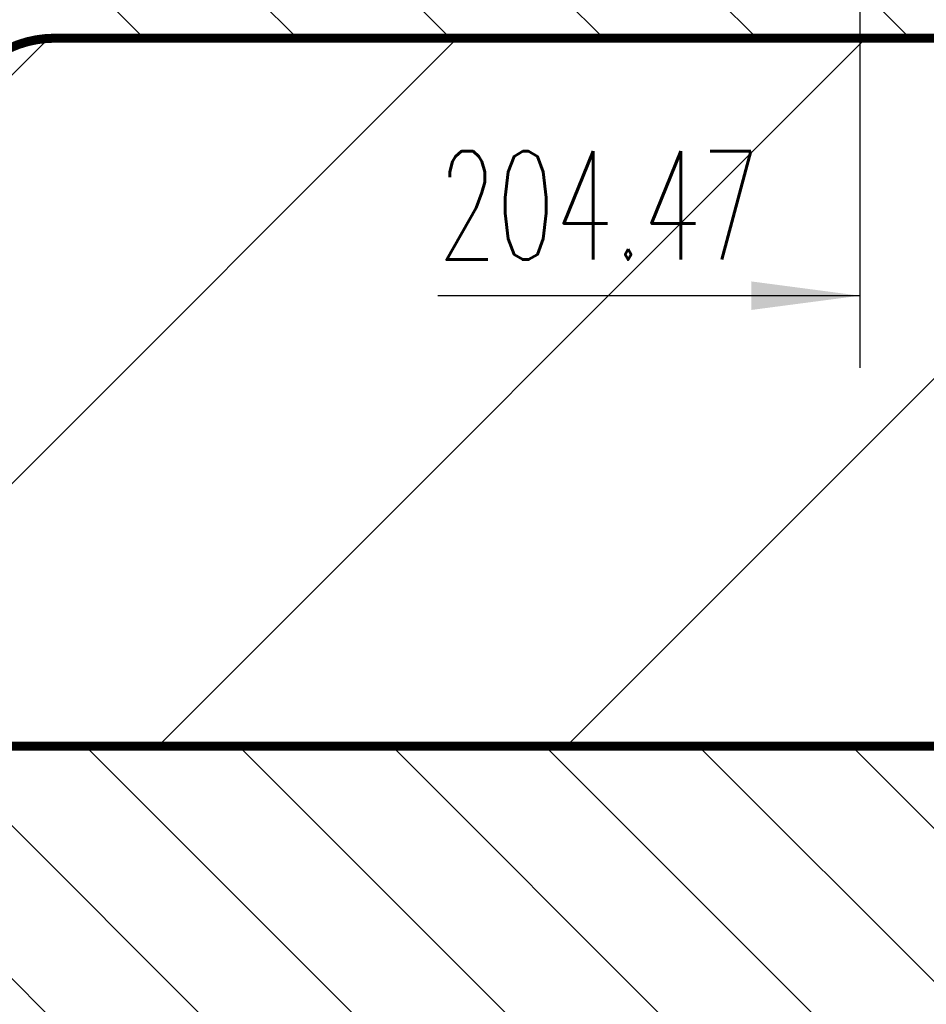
# Model space of a CAD drawing. Header units: inches. Extents: x 71 to 912, y 11 to 605.
# Tile 56 of 94: x 588 to 613, y 222 to 250. Entities that reach past the tile are written whole.
import ezdxf

# ---------------------------------------------------------------- set-up
doc = ezdxf.new("R2010")
doc.units = ezdxf.units.IN
doc.layers.add('1', color=7, linetype='Continuous')
doc.styles.add('CONVERTER_12', font='txt.shx', dxfattribs={"width": 0.63})

# ---------------------------------------------------------------- blocks, each defined once
blk = doc.blocks.new('E8021-96570_pcb__1', base_point=(115.5700000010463, 95.77000044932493))
at = {"layer": '1', "linetype": 'Continuous'}
h = blk.add_hatch(dxfattribs=at)
h.set_pattern_fill('_USER', color=1, angle=45, pattern_type=0)
h.set_pattern_definition([(45, (0, 0), (-0.7071067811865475, 0.7071067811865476), [])])
edge = h.paths.add_edge_path()
edge.add_line((697.2300000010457, 400.4000004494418), (673.2000000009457, 400.4000004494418))
edge.add_arc((673.2000000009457, 396.4000004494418), 4, 90, 180)
edge.add_line((669.2000000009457, 396.4000004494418), (669.2000000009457, 224.4000004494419))
edge.add_arc((673.2000000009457, 224.4000004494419), 4, 180, 270)
edge.add_line((673.2000000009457, 220.4000004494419), (697.2300000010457, 220.4000004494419))
edge.add_line((697.2300000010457, 220.4000004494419), (697.2300000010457, 95.77000044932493))
edge.add_line((697.2300000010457, 95.77000044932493), (413.9072226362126, 95.77000044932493))
edge.add_arc((406.4000000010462, 88.42891004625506), 10.5, 44.35896565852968, 135.6410343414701)
edge.add_line((398.8927773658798, 95.77000044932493), (316.7373705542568, 95.77000044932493))
edge.add_arc((308.3749708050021, 89.42017600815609), 10.50000000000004, 37.21050780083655, 142.7894921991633)
edge.add_line((300.0125710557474, 95.77000044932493), (115.5700000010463, 95.77000044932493))
edge.add_line((115.5700000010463, 95.77000044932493), (115.5700000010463, 220.4000004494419))
edge.add_line((115.5700000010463, 220.4000004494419), (139.6000000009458, 220.4000004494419))
edge.add_arc((139.6000000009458, 224.4000004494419), 4, 270, 360)
edge.add_line((143.6000000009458, 224.4000004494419), (143.6000000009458, 396.4000004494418))
edge.add_arc((139.6000000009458, 396.4000004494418), 4, 0, 90)
edge.add_line((139.6000000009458, 400.4000004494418), (115.5700000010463, 400.4000004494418))
edge.add_line((115.5700000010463, 400.4000004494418), (115.5700000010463, 525.0300004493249))
edge.add_line((115.5700000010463, 525.0300004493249), (300.0127332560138, 525.0300004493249))
edge.add_arc((308.3750000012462, 531.3800000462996), 10.49999999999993, 217.2117079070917, 322.7882920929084)
edge.add_line((316.7372667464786, 525.0300004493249), (325.2327773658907, 525.0300004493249))
edge.add_arc((332.7400000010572, 532.3710908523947), 10.49999999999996, 224.358965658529, 315.6410343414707)
edge.add_line((340.2472226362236, 525.0300004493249), (472.5527773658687, 525.0300004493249))
edge.add_arc((480.0600000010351, 532.3710908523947), 10.49999999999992, 224.3589656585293, 315.6410343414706)
edge.add_line((487.5672226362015, 525.0300004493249), (697.2300000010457, 525.0300004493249))
edge.add_line((697.2300000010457, 525.0300004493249), (697.2300000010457, 400.4000004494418))
edge = h.paths.add_edge_path(flags=16)
edge.add_arc((188.9200000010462, 477.2200004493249), 4, 270, 360)
edge.add_line((192.9200000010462, 477.2200004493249), (192.9200000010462, 514.2200004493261))
edge.add_arc((188.9200000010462, 514.2200004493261), 4, 0, 90)
edge.add_line((188.9200000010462, 518.2200004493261), (181.9200000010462, 518.2200004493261))
edge.add_arc((181.9200000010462, 514.2200004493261), 4, 90, 180)
edge.add_line((177.9200000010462, 514.2200004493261), (177.9200000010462, 477.2200004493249))
edge.add_arc((181.9200000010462, 477.2200004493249), 4, 180, 270)
edge.add_line((181.9200000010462, 473.2200004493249), (188.9200000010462, 473.2200004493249))
edge = h.paths.add_edge_path(flags=16)
edge.add_arc((336.2400000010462, 514.2200004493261), 4, 0, 90)
edge.add_line((336.2400000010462, 518.2200004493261), (329.2400000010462, 518.2200004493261))
edge.add_arc((329.2400000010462, 514.2200004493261), 4, 90, 180)
edge.add_line((325.2400000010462, 514.2200004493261), (325.2400000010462, 477.2200004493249))
edge.add_arc((329.2400000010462, 477.2200004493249), 4, 180, 270)
edge.add_line((329.2400000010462, 473.2200004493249), (336.2400000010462, 473.2200004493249))
edge.add_arc((336.2400000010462, 477.2200004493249), 4, 270, 360)
edge.add_line((340.2400000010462, 477.2200004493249), (340.2400000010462, 514.2200004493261))
edge = h.paths.add_edge_path(flags=16)
edge.add_arc((181.9200000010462, 143.5800004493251), 4, 90, 180)
edge.add_line((177.9200000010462, 143.5800004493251), (177.9200000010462, 106.5800004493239))
edge.add_arc((181.9200000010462, 106.5800004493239), 4, 180, 270)
edge.add_line((181.9200000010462, 102.5800004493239), (188.9200000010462, 102.5800004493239))
edge.add_arc((188.9200000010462, 106.5800004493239), 4, 270, 360)
edge.add_line((192.9200000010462, 106.5800004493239), (192.9200000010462, 143.5800004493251))
edge.add_arc((188.9200000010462, 143.5800004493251), 4, 0, 90)
edge.add_line((188.9200000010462, 147.5800004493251), (181.9200000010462, 147.5800004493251))
edge = h.paths.add_edge_path(flags=16)
edge.add_arc((336.2400000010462, 106.5800004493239), 4, 270, 360)
edge.add_line((340.2400000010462, 106.5800004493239), (340.2400000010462, 143.5800004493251))
edge.add_arc((336.2400000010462, 143.5800004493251), 4, 0, 90)
edge.add_line((336.2400000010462, 147.5800004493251), (329.2400000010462, 147.5800004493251))
edge.add_arc((329.2400000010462, 143.5800004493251), 4, 90, 180)
edge.add_line((325.2400000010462, 143.5800004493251), (325.2400000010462, 106.5800004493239))
edge.add_arc((329.2400000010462, 106.5800004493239), 4, 180, 270)
edge.add_line((329.2400000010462, 102.5800004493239), (336.2400000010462, 102.5800004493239))
edge = h.paths.add_edge_path(flags=16)
edge.add_arc((483.5600000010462, 514.2200004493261), 4, 0, 90)
edge.add_line((483.5600000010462, 518.2200004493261), (476.5600000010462, 518.2200004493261))
edge.add_arc((476.5600000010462, 514.2200004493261), 4, 90, 180)
edge.add_line((472.5600000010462, 514.2200004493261), (472.5600000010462, 477.2200004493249))
edge.add_arc((476.5600000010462, 477.2200004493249), 4, 180, 270)
edge.add_line((476.5600000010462, 473.2200004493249), (483.5600000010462, 473.2200004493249))
edge.add_arc((483.5600000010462, 477.2200004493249), 4, 270, 360)
edge.add_line((487.5600000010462, 477.2200004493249), (487.5600000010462, 514.2200004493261))
edge = h.paths.add_edge_path(flags=16)
edge.add_arc((630.8800000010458, 477.2200004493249), 4, 270, 360)
edge.add_line((634.8800000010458, 477.2200004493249), (634.8800000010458, 514.2200004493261))
edge.add_arc((630.8800000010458, 514.2200004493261), 4, 0, 90)
edge.add_line((630.8800000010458, 518.2200004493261), (623.8800000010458, 518.2200004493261))
edge.add_arc((623.8800000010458, 514.2200004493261), 4, 90, 180)
edge.add_line((619.8800000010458, 514.2200004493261), (619.8800000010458, 477.2200004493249))
edge.add_arc((623.8800000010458, 477.2200004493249), 4, 180, 270)
edge.add_line((623.8800000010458, 473.2200004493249), (630.8800000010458, 473.2200004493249))
edge = h.paths.add_edge_path(flags=16)
edge.add_arc((483.5600000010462, 143.5800004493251), 4, 0, 90)
edge.add_line((483.5600000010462, 147.5800004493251), (476.5600000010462, 147.5800004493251))
edge.add_arc((476.5600000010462, 143.5800004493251), 4, 90, 180)
edge.add_line((472.5600000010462, 143.5800004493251), (472.5600000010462, 106.5800004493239))
edge.add_arc((476.5600000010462, 106.5800004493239), 4, 180, 270)
edge.add_line((476.5600000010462, 102.5800004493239), (483.5600000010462, 102.5800004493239))
edge.add_arc((483.5600000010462, 106.5800004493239), 4, 270, 360)
edge.add_line((487.5600000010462, 106.5800004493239), (487.5600000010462, 143.5800004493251))
edge = h.paths.add_edge_path(flags=16)
edge.add_arc((630.8800000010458, 106.5800004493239), 4, 270, 360)
edge.add_line((634.8800000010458, 106.5800004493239), (634.8800000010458, 143.5800004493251))
edge.add_arc((630.8800000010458, 143.5800004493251), 4, 0, 90)
edge.add_line((630.8800000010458, 147.5800004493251), (623.8800000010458, 147.5800004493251))
edge.add_arc((623.8800000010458, 143.5800004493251), 4, 90, 180)
edge.add_line((619.8800000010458, 143.5800004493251), (619.8800000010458, 106.5800004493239))
edge.add_arc((623.8800000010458, 106.5800004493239), 4, 180, 270)
edge.add_line((623.8800000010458, 102.5800004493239), (630.8800000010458, 102.5800004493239))
edge = h.paths.add_edge_path(flags=16)
edge.add_line((416.7300000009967, 220.6000004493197), (396.0700000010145, 220.600000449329))
edge.add_line((396.0700000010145, 220.600000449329), (396.0700000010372, 199.260000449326))
edge.add_line((396.0700000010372, 199.260000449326), (396.0700000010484, 106.5800004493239))
edge.add_arc((392.0700000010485, 106.5800004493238), 3.999999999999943, -89.9999999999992, 7.958078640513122e-13, ccw=False)
edge.add_line((392.0700000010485, 102.5800004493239), (347.0700000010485, 102.5800004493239))
edge.add_arc((347.070000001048, 106.5800004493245), 4.000000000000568, 180.0000000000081, 270.00000000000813, ccw=False)
edge.add_line((343.0700000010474, 106.5800004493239), (343.0700000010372, 199.260000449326))
edge.add_line((343.0700000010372, 199.260000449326), (343.0700000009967, 220.6000004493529))
edge.add_line((343.0700000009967, 220.6000004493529), (322.4100000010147, 220.6000004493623))
edge.add_line((322.4100000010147, 220.6000004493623), (322.4100000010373, 199.260000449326))
edge.add_line((322.4100000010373, 199.260000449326), (322.4100000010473, 106.5800004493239))
edge.add_arc((318.4100000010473, 106.5800004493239), 4, 270, 360, ccw=False)
edge.add_line((318.4100000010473, 102.5800004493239), (273.4100000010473, 102.5800004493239))
edge.add_arc((273.4100000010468, 106.5800004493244), 4.000000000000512, 180.0000000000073, 270.00000000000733, ccw=False)
edge.add_line((269.4100000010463, 106.5800004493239), (269.4100000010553, 199.260000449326))
edge.add_line((269.4100000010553, 199.260000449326), (269.4100000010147, 220.6000004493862))
edge.add_line((269.4100000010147, 220.6000004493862), (248.7500000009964, 220.6000004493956))
edge.add_line((248.7500000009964, 220.6000004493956), (248.750000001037, 199.260000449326))
edge.add_line((248.750000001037, 199.260000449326), (248.7500000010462, 106.5800004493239))
edge.add_arc((244.7500000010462, 106.5800004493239), 4, 270, 360, ccw=False)
edge.add_line((244.7500000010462, 102.5800004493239), (199.7500000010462, 102.5800004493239))
edge.add_arc((199.7500000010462, 106.5800004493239), 4, 180, 270, ccw=False)
edge.add_line((195.7500000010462, 106.5800004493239), (195.750000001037, 199.260000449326))
edge.add_line((195.750000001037, 199.260000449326), (195.7500000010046, 220.6000004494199))
edge.add_line((195.7500000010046, 220.6000004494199), (175.0900000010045, 220.6000004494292))
edge.add_line((175.0900000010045, 220.6000004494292), (175.0900000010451, 199.260000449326))
edge.add_line((175.0900000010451, 199.260000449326), (175.0900000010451, 106.5800004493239))
edge.add_arc((171.0900000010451, 106.5800004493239), 4, 270, 360, ccw=False)
edge.add_line((171.0900000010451, 102.5800004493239), (126.0900000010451, 102.5800004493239))
edge.add_arc((126.0900000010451, 106.5800004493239), 4, 180, 270, ccw=False)
edge.add_line((122.0900000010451, 106.5800004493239), (122.0900000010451, 199.260000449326))
edge.add_arc((126.0900000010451, 199.260000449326), 4, 90, 180, ccw=False)
edge.add_line((126.0900000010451, 203.260000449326), (147.7900000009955, 203.260000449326))
edge.add_line((147.7900000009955, 203.260000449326), (147.7900000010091, 233.4000004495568))
edge.add_line((147.7900000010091, 233.4000004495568), (147.7900000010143, 245.0000004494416))
edge.add_line((147.7900000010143, 245.0000004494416), (147.7900000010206, 258.8000004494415))
edge.add_line((147.7900000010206, 258.8000004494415), (147.7900000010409, 304.0000004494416))
edge.add_line((147.7900000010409, 304.0000004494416), (147.7900000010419, 305.8318607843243))
edge.add_arc((150.7900000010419, 305.8318607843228), 2.999999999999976, 130.4160598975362, 179.9999999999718, ccw=False)
edge.add_arc((146.9000000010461, 310.4000004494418), 2.99999999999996, 49.583940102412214, 310.41605989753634, ccw=False)
edge.add_arc((150.7900000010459, 314.9681401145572), 2.999999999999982, 179.9999999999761, 229.5839401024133, ccw=False)
edge.add_line((147.7900000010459, 314.9681401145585), (147.7900000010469, 316.8000004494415))
edge.add_line((147.7900000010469, 316.8000004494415), (147.7900000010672, 362.0000004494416))
edge.add_line((147.7900000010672, 362.0000004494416), (147.7900000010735, 375.8000004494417))
edge.add_line((147.7900000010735, 375.8000004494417), (147.7900000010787, 387.4000004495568))
edge.add_line((147.7900000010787, 387.4000004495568), (147.7900000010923, 417.540000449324))
edge.add_line((147.7900000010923, 417.540000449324), (126.0900000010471, 417.540000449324))
edge.add_arc((126.0900000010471, 421.540000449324), 4, 180, 270, ccw=False)
edge.add_line((122.0900000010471, 421.540000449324), (122.0900000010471, 514.2200004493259))
edge.add_arc((126.0900000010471, 514.2200004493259), 4, 90, 180, ccw=False)
edge.add_line((126.0900000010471, 518.2200004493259), (171.0900000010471, 518.2200004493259))
edge.add_arc((171.0900000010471, 514.2200004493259), 4, 0, 90, ccw=False)
edge.add_line((175.0900000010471, 514.2200004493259), (175.0900000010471, 421.540000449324))
edge.add_line((175.0900000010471, 421.540000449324), (175.0900000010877, 400.2000004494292))
edge.add_line((175.0900000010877, 400.2000004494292), (195.7500000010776, 400.2000004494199))
edge.add_line((195.7500000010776, 400.2000004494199), (195.7500000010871, 421.540000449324))
edge.add_line((195.7500000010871, 421.540000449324), (195.7500000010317, 514.2200004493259))
edge.add_arc((199.7500000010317, 514.2200004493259), 4, 90, 180, ccw=False)
edge.add_line((199.7500000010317, 518.2200004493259), (244.7500000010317, 518.2200004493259))
edge.add_arc((244.7500000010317, 514.2200004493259), 4, 0, 90, ccw=False)
edge.add_line((248.7500000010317, 514.2200004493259), (248.750000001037, 421.540000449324))
edge.add_line((248.750000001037, 421.540000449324), (248.7500000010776, 400.2000004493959))
edge.add_line((248.7500000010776, 400.2000004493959), (269.4100000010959, 400.2000004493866))
edge.add_line((269.4100000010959, 400.2000004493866), (269.4100000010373, 421.540000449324))
edge.add_line((269.4100000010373, 421.540000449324), (269.4100000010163, 514.2200004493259))
edge.add_arc((273.4100000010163, 514.2200004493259), 4, 90, 180, ccw=False)
edge.add_line((273.4100000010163, 518.2200004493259), (318.4100000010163, 518.2200004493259))
edge.add_arc((318.4100000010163, 514.2200004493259), 4, 0, 90, ccw=False)
edge.add_line((322.4100000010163, 514.2200004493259), (322.4100000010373, 421.540000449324))
edge.add_line((322.4100000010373, 421.540000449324), (322.4100000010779, 400.2000004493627))
edge.add_line((322.4100000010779, 400.2000004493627), (343.0700000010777, 400.2000004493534))
edge.add_line((343.0700000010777, 400.2000004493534), (343.0700000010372, 421.540000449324))
edge.add_line((343.0700000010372, 421.540000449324), (343.0700000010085, 514.2200004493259))
edge.add_arc((347.0700000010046, 514.2200004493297), 3.999999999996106, 90.00000000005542, 180.0000000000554, ccw=False)
edge.add_line((347.0700000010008, 518.2200004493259), (392.0700000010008, 518.2200004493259))
edge.add_arc((392.0700000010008, 514.2200004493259), 4, 0, 90, ccw=False)
edge.add_line((396.0700000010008, 514.2200004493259), (396.0700000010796, 421.540000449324))
edge.add_line((396.0700000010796, 421.540000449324), (396.0700000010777, 400.2000004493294))
edge.add_line((396.0700000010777, 400.2000004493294), (416.7300000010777, 400.2000004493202))
edge.add_line((416.7300000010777, 400.2000004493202), (416.7300000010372, 421.540000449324))
edge.add_line((416.7300000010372, 421.540000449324), (416.7300000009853, 514.2200004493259))
edge.add_arc((420.7300000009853, 514.2200004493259), 4, 90, 180, ccw=False)
edge.add_line((420.7300000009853, 518.2200004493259), (465.7300000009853, 518.2200004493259))
edge.add_arc((465.7300000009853, 514.2200004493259), 4, 0, 90, ccw=False)
edge.add_line((469.7300000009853, 514.2200004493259), (469.7300000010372, 421.540000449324))
edge.add_line((469.7300000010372, 421.540000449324), (469.7300000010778, 400.2000004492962))
edge.add_line((469.7300000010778, 400.2000004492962), (490.3900000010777, 400.2000004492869))
edge.add_line((490.3900000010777, 400.2000004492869), (490.3900000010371, 421.540000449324))
edge.add_line((490.3900000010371, 421.540000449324), (490.3900000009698, 514.2200004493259))
edge.add_arc((494.3900000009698, 514.2200004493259), 4, 90, 180, ccw=False)
edge.add_line((494.3900000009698, 518.2200004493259), (539.3900000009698, 518.2200004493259))
edge.add_arc((539.3900000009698, 514.2200004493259), 4, 0, 90, ccw=False)
edge.add_line((543.3900000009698, 514.2200004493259), (543.3900000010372, 421.540000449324))
edge.add_line((543.3900000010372, 421.540000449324), (543.3900000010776, 400.2000004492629))
edge.add_line((543.3900000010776, 400.2000004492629), (564.0500000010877, 400.2000004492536))
edge.add_line((564.0500000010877, 400.2000004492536), (564.0500000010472, 421.540000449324))
edge.add_line((564.0500000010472, 421.540000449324), (564.0500000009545, 514.2200004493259))
edge.add_arc((568.0500000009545, 514.2200004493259), 4, 90, 180, ccw=False)
edge.add_line((568.0500000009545, 518.2200004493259), (613.0500000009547, 518.2200004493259))
edge.add_arc((613.0500000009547, 514.2200004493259), 4, 0, 90, ccw=False)
edge.add_line((617.0500000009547, 514.2200004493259), (617.0500000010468, 421.540000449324))
edge.add_line((617.0500000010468, 421.540000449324), (617.0500000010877, 400.200000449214))
edge.add_line((617.0500000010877, 400.200000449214), (637.7100000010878, 400.2000004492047))
edge.add_line((637.7100000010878, 400.2000004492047), (637.7100000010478, 421.540000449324))
edge.add_line((637.7100000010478, 421.540000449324), (637.7100000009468, 514.2200004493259))
edge.add_arc((641.7100000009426, 514.2200004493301), 3.999999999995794, 90.00000000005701, 180.0000000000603, ccw=False)
edge.add_line((641.7100000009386, 518.2200004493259), (686.7100000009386, 518.2200004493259))
edge.add_arc((686.7100000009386, 514.2200004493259), 4, 0, 90, ccw=False)
edge.add_line((690.7100000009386, 514.2200004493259), (690.7100000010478, 421.540000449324))
edge.add_arc((686.7100000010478, 421.540000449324), 4, 269.9999999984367, 360, ccw=False)
edge.add_line((686.7100000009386, 417.540000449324), (665.0100000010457, 417.540000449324))
edge.add_line((665.0100000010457, 417.540000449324), (665.0100000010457, 387.4000004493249))
edge.add_line((665.0100000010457, 387.4000004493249), (665.0100000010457, 375.8000004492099))
edge.add_line((665.0100000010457, 375.8000004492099), (665.0100000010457, 362.0000004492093))
edge.add_line((665.0100000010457, 362.0000004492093), (665.0100000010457, 317.8000004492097))
edge.add_line((665.0100000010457, 317.8000004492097), (665.0100000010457, 314.968140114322))
edge.add_arc((662.0100000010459, 314.9681401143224), 2.999999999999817, 310.4160598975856, 359.9999999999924, ccw=False)
edge.add_arc((665.9000000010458, 310.4000004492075), 2.999999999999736, -130.4160598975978, 130.4160598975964, ccw=False)
edge.add_arc((662.0100000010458, 305.8318607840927), 2.999999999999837, 6.480149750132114e-12, 49.583940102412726, ccw=False)
edge.add_line((665.0100000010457, 305.831860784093), (665.0100000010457, 303.0000004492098))
edge.add_line((665.0100000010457, 303.0000004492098), (665.0100000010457, 258.8000004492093))
edge.add_line((665.0100000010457, 258.8000004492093), (665.0100000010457, 245.0000004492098))
edge.add_line((665.0100000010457, 245.0000004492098), (665.0100000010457, 233.400000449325))
edge.add_line((665.0100000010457, 233.400000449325), (665.0100000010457, 203.260000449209))
edge.add_line((665.0100000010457, 203.260000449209), (686.7100000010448, 203.260000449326))
edge.add_arc((686.7100000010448, 199.260000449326), 4, 0, 90, ccw=False)
edge.add_line((690.7100000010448, 199.260000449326), (690.7100000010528, 106.5800004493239))
edge.add_arc((686.7100000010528, 106.5800004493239), 4, 270, 360, ccw=False)
edge.add_line((686.7100000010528, 102.5800004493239), (641.7100000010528, 102.5800004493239))
edge.add_arc((641.7100000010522, 106.5800004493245), 4.000000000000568, 180.0000000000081, 270.00000000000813, ccw=False)
edge.add_line((637.7100000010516, 106.5800004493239), (637.7100000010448, 199.260000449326))
edge.add_line((637.7100000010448, 199.260000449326), (637.7100000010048, 220.6000004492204))
edge.add_line((637.7100000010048, 220.6000004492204), (617.0500000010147, 220.6000004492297))
edge.add_line((617.0500000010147, 220.6000004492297), (617.0500000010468, 199.260000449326))
edge.add_line((617.0500000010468, 199.260000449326), (617.0500000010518, 106.5800004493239))
edge.add_arc((613.0500000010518, 106.5800004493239), 4, 270, 360, ccw=False)
edge.add_line((613.0500000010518, 102.5800004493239), (568.0500000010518, 102.5800004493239))
edge.add_arc((568.0500000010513, 106.5800004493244), 4.000000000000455, 180.0000000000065, 270.0000000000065, ccw=False)
edge.add_line((564.0500000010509, 106.5800004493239), (564.0500000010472, 199.260000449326))
edge.add_line((564.0500000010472, 199.260000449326), (564.0500000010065, 220.6000004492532))
edge.add_line((564.0500000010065, 220.6000004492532), (543.3900000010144, 220.6000004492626))
edge.add_line((543.3900000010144, 220.6000004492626), (543.3900000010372, 199.260000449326))
edge.add_line((543.3900000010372, 199.260000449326), (543.3900000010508, 106.5800004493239))
edge.add_arc((539.3900000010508, 106.5800004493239), 4, 270, 360, ccw=False)
edge.add_line((539.3900000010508, 102.5800004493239), (494.3900000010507, 102.5800004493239))
edge.add_arc((494.3900000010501, 106.5800004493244), 4.00000000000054, 180.0000000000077, 270.00000000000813, ccw=False)
edge.add_line((490.3900000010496, 106.5800004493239), (490.3900000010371, 199.260000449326))
edge.add_line((490.3900000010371, 199.260000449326), (490.3900000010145, 220.6000004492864))
edge.add_line((490.3900000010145, 220.6000004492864), (469.7300000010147, 220.6000004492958))
edge.add_line((469.7300000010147, 220.6000004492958), (469.7300000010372, 199.260000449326))
edge.add_line((469.7300000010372, 199.260000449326), (469.7300000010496, 106.5800004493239))
edge.add_arc((465.7300000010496, 106.5800004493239), 4, 270, 360, ccw=False)
edge.add_line((465.7300000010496, 102.5800004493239), (420.7300000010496, 102.5800004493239))
edge.add_arc((420.730000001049, 106.5800004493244), 4.00000000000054, 180.0000000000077, 270.00000000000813, ccw=False)
edge.add_line((416.7300000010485, 106.5800004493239), (416.7300000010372, 199.260000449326))
edge.add_line((416.7300000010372, 199.260000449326), (416.7300000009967, 220.6000004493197))
edge = h.paths.add_edge_path(flags=16)
edge.add_arc((118.7900000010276, 508.5200004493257), 3, 0, 360)
edge = h.paths.add_edge_path(flags=16)
edge.add_arc((185.4200000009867, 467.8800004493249), 3, 0, 360)
edge = h.paths.add_edge_path(flags=16)
edge.add_arc((118.7900000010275, 412.400000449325), 3, 0, 360)
edge = h.paths.add_edge_path(flags=16)
edge.add_arc((185.4200000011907, 408.4700000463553), 8, 0, 360)
edge = h.paths.add_edge_path(flags=16)
edge.add_arc((266.1100000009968, 508.5200004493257), 3, 0, 360)
edge = h.paths.add_edge_path(flags=16)
edge.add_arc((332.7400000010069, 467.8800004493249), 3, 0, 360)
edge = h.paths.add_edge_path(flags=16)
edge.add_arc((266.1100000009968, 412.400000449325), 3, 0, 360)
edge = h.paths.add_edge_path(flags=16)
edge.add_arc((118.7900000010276, 208.4000004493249), 3, 0, 360)
edge = h.paths.add_edge_path(flags=16)
edge.add_arc((185.4200000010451, 152.920000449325), 3, 0, 360)
edge = h.paths.add_edge_path(flags=16)
edge.add_arc((118.7900000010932, 105.280000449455), 1.509999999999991, 0, 360)
edge = h.paths.add_edge_path(flags=16)
edge.add_arc((118.7900000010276, 112.2800004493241), 3, 0, 360)
edge = h.paths.add_edge_path(flags=16)
edge.add_arc((266.1100000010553, 208.4000004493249), 3, 0, 360)
edge = h.paths.add_edge_path(flags=16)
edge.add_arc((266.1100000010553, 112.2800004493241), 3, 0, 360)
edge = h.paths.add_edge_path(flags=16)
edge.add_arc((332.7400000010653, 152.920000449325), 3, 0, 360)
edge = h.paths.add_edge_path(flags=16)
edge.add_arc((413.4300000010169, 508.5200004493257), 3, 0, 360)
edge = h.paths.add_edge_path(flags=16)
edge.add_arc((406.3999708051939, 514.4001760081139), 6, 0, 360)
edge = h.paths.add_edge_path(flags=16)
edge.add_arc((546.6900000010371, 508.5200004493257), 3, 0, 360)
edge = h.paths.add_edge_path(flags=16)
edge.add_arc((480.0600000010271, 467.8800004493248), 3, 0, 360)
edge = h.paths.add_edge_path(flags=16)
edge.add_arc((546.6900000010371, 412.400000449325), 3, 0, 360)
edge = h.paths.add_edge_path(flags=16)
edge.add_arc((413.4300000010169, 412.400000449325), 3, 0, 360)
edge = h.paths.add_edge_path(flags=16)
edge.add_arc((694.0100000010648, 508.5200004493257), 3, 0, 360)
edge = h.paths.add_edge_path(flags=16)
edge.add_arc((627.3800000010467, 467.8800004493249), 3, 0, 360)
edge = h.paths.add_edge_path(flags=16)
edge.add_arc((694.0100000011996, 515.5200004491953), 1.510000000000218, 0, 360)
edge = h.paths.add_edge_path(flags=16)
edge.add_arc((627.3800000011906, 408.4700000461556), 8, 0, 360)
edge = h.paths.add_edge_path(flags=16)
edge.add_arc((694.0100000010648, 412.400000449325), 3, 0, 360)
edge = h.paths.add_edge_path(flags=16)
edge.add_arc((546.6900000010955, 208.4000004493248), 3, 0, 360)
edge = h.paths.add_edge_path(flags=16)
edge.add_arc((413.4300000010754, 208.4000004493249), 3, 0, 360)
edge = h.paths.add_edge_path(flags=16)
edge.add_arc((406.400000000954, 106.4000004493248), 6, 0, 360)
edge = h.paths.add_edge_path(flags=16)
edge.add_arc((413.4300000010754, 112.2800004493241), 3, 0, 360)
edge = h.paths.add_edge_path(flags=16)
edge.add_arc((406.3999708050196, 127.9001760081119), 8, 0, 360)
edge = h.paths.add_edge_path(flags=16)
edge.add_arc((480.0600000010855, 152.9200004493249), 3, 0, 360)
edge = h.paths.add_edge_path(flags=16)
edge.add_arc((546.6900000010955, 112.2800004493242), 3, 0, 360)
edge = h.paths.add_edge_path(flags=16)
edge.add_arc((694.0100000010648, 208.4000004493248), 3, 0, 360)
edge = h.paths.add_edge_path(flags=16)
edge.add_arc((627.3800000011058, 152.9200004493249), 3, 0, 360)
edge = h.paths.add_edge_path(flags=16)
edge.add_arc((694.0100000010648, 112.280000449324), 3, 0, 360)
h = blk.add_hatch(dxfattribs=at)
h.set_pattern_fill('_USER', color=1, scale=3, angle=135, pattern_type=0)
h.set_pattern_definition([(135, (0, 0), (-2.121320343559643, -2.121320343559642), [])])
edge = h.paths.add_edge_path()
edge.add_arc((577.8357029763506, 258.8000004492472), 2.999999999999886, 269.9999999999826, 320.5581979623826)
edge.add_arc((584.4000003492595, 253.400000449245), 5.500000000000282, 47.58113791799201, 140.5581979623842, ccw=False)
edge.add_arc((584.4000003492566, 253.4000004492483), 5.499999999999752, 39.44180203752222, 47.58113791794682, ccw=False)
edge.add_arc((590.9642977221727, 258.8000004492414), 3.000000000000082, 219.4418020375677, 269.9999999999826)
edge.add_line((590.9642977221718, 255.8000004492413), (599.9418854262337, 255.8000004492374))
edge.add_arc((600.7100000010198, 252.9000004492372), 2.999999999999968, 104.8351115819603, 435.1648884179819)
edge.add_line((601.4781145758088, 255.8000004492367), (613.5100003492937, 255.8000004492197))
edge.add_line((613.5100003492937, 255.8000004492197), (625.3418854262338, 255.8000004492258))
edge.add_arc((626.1100000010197, 252.9000004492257), 2.999999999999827, 104.8351115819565, 435.1648884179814)
edge.add_line((626.8781145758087, 255.8000004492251), (638.9100003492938, 255.8000004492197))
edge.add_line((638.9100003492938, 255.8000004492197), (650.7418854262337, 255.8000004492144))
edge.add_arc((651.5100000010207, 252.9000004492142), 3.000000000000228, 104.8351115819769, 435.1648884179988)
edge.add_line((652.2781145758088, 255.8000004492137), (662.0100000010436, 255.8000004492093))
edge.add_arc((662.0100000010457, 258.8000004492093), 2.999999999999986, 269.9999999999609, 360)
edge.add_line((665.0100000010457, 258.8000004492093), (665.0100000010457, 245.0000004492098))
edge.add_arc((661.0100000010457, 245.0000004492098), 4, 0, 89.99999999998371)
edge.add_line((661.0100000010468, 249.0000004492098), (588.5821050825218, 249.0000004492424))
edge.add_arc((588.5821050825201, 246.0000004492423), 3.000000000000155, 89.99999999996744, 119.4729316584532)
edge.add_arc((584.4000003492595, 253.400000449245), 5.499999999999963, 240.527068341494, 299.4729316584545, ccw=False)
edge.add_arc((580.2178956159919, 246.0000004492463), 3.000000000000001, 60.52706834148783, 89.99999999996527)
edge.add_line((580.2178956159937, 249.0000004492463), (568.050000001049, 249.0000004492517))
edge.add_arc((568.0500000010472, 245.0000004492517), 4, 89.99999999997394, 180)
edge.add_line((564.0500000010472, 245.0000004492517), (564.0500000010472, 233.400000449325))
edge.add_arc((568.0500000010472, 233.400000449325), 4, 180, 270)
edge.add_line((568.0500000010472, 229.400000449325), (661.0100000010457, 229.400000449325))
edge.add_arc((661.0100000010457, 233.400000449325), 4, 270, 360)
edge.add_line((665.0100000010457, 233.400000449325), (665.0100000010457, 203.260000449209))
edge.add_line((665.0100000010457, 203.260000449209), (641.7100000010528, 203.260000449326))
edge.add_arc((641.7100000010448, 199.260000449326), 4, 89.99999999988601, 180)
edge.add_line((637.7100000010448, 199.260000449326), (637.7100000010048, 220.6000004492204))
edge.add_line((637.7100000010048, 220.6000004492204), (617.0500000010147, 220.6000004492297))
edge.add_line((617.0500000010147, 220.6000004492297), (617.0500000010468, 199.260000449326))
edge.add_arc((613.0500000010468, 199.260000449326), 4, 0, 90)
edge.add_line((613.0500000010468, 203.260000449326), (568.0500000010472, 203.260000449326))
edge.add_arc((568.0500000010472, 199.260000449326), 4, 90, 180)
edge.add_line((564.0500000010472, 199.260000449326), (564.0500000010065, 220.6000004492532))
edge.add_line((564.0500000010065, 220.6000004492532), (543.3900000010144, 220.6000004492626))
edge.add_line((543.3900000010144, 220.6000004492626), (543.3900000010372, 199.260000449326))
edge.add_arc((539.3900000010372, 199.260000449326), 4, 0, 90)
edge.add_line((539.3900000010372, 203.260000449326), (494.3900000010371, 203.260000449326))
edge.add_arc((494.3900000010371, 199.260000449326), 4, 90, 180)
edge.add_line((490.3900000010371, 199.260000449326), (490.3900000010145, 220.6000004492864))
edge.add_line((490.3900000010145, 220.6000004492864), (469.7300000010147, 220.6000004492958))
edge.add_line((469.7300000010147, 220.6000004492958), (469.7300000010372, 199.260000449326))
edge.add_arc((465.7300000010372, 199.260000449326), 4, 0, 90)
edge.add_line((465.7300000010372, 203.260000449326), (420.7300000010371, 203.260000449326))
edge.add_arc((420.7300000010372, 199.260000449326), 4, 90.00000000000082, 180)
edge.add_line((416.7300000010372, 199.260000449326), (416.7300000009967, 220.6000004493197))
edge.add_line((416.7300000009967, 220.6000004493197), (396.0700000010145, 220.600000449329))
edge.add_line((396.0700000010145, 220.600000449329), (396.0700000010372, 199.260000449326))
edge.add_arc((392.0700000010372, 199.260000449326), 4, 0, 90)
edge.add_line((392.0700000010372, 203.260000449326), (347.0700000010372, 203.260000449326))
edge.add_arc((347.0700000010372, 199.260000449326), 4, 90, 180)
edge.add_line((343.0700000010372, 199.260000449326), (343.0700000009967, 220.6000004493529))
edge.add_line((343.0700000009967, 220.6000004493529), (322.4100000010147, 220.6000004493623))
edge.add_line((322.4100000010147, 220.6000004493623), (322.4100000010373, 199.260000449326))
edge.add_arc((318.4100000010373, 199.260000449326), 4, 0, 90)
edge.add_line((318.4100000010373, 203.260000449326), (273.4100000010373, 203.260000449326))
edge.add_arc((273.4100000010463, 199.260000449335), 3.999999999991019, 90.00000000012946, 180.0000000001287)
edge.add_line((269.4100000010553, 199.260000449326), (269.4100000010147, 220.6000004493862))
edge.add_line((269.4100000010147, 220.6000004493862), (248.7500000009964, 220.6000004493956))
edge.add_line((248.7500000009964, 220.6000004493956), (248.750000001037, 199.260000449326))
edge.add_arc((244.750000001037, 199.260000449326), 4, 0, 90)
edge.add_line((244.750000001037, 203.260000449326), (199.7500000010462, 203.260000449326))
edge.add_arc((199.750000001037, 199.260000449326), 4, 89.9999999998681, 180)
edge.add_line((195.750000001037, 199.260000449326), (195.7500000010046, 220.6000004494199))
edge.add_line((195.7500000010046, 220.6000004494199), (175.0900000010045, 220.6000004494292))
edge.add_line((175.0900000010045, 220.6000004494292), (175.0900000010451, 199.260000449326))
edge.add_arc((171.0900000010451, 199.260000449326), 4, 0, 90.00000000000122)
edge.add_line((171.090000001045, 203.260000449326), (147.7900000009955, 203.260000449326))
edge.add_line((147.7900000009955, 203.260000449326), (147.7900000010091, 233.4000004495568))
edge.add_arc((151.7900000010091, 233.400000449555), 4, 179.9999999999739, 269.9999999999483)
edge.add_line((151.7900000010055, 229.400000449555), (244.7500000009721, 229.400000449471))
edge.add_arc((244.7500000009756, 233.400000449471), 4, 269.9999999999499, 359.9999999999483)
edge.add_line((248.7500000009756, 233.4000004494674), (248.7500000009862, 245.0000004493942))
edge.add_arc((244.7500000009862, 245.0000004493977), 4, 359.9999999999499, 449.9999999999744)
edge.add_line((244.750000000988, 249.0000004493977), (232.5821043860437, 249.0000004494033))
edge.add_arc((232.5821043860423, 246.0000004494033), 3, 89.99999999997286, 119.4729316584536)
edge.add_arc((228.3999996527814, 253.4000004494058), 5.500000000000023, 240.5270683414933, 299.4729316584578, ccw=False)
edge.add_arc((224.2178949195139, 246.000000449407), 3.000000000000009, 60.52706834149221, 89.99999999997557)
edge.add_line((224.2178949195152, 249.000000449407), (151.7900000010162, 249.0000004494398))
edge.add_arc((151.7900000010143, 245.0000004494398), 4, 89.99999999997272, 179.9999999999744)
edge.add_line((147.7900000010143, 245.0000004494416), (147.7900000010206, 258.8000004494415))
edge.add_arc((150.7900000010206, 258.8000004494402), 3.000000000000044, 179.9999999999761, 269.9999999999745)
edge.add_line((150.7900000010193, 255.8000004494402), (160.5218854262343, 255.8000004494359))
edge.add_arc((161.2900000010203, 252.9000004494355), 3.000000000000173, 104.8351115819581, 435.1648884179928)
edge.add_line((162.0581145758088, 255.8000004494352), (173.8899996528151, 255.8000004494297))
edge.add_line((173.8899996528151, 255.8000004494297), (185.921885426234, 255.8000004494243))
edge.add_arc((186.6900000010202, 252.9000004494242), 2.999999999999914, 104.8351115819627, 435.1648884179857)
edge.add_line((187.458114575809, 255.8000004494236), (199.2899996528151, 255.8000004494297))
edge.add_line((199.2899996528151, 255.8000004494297), (211.3218854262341, 255.8000004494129))
edge.add_arc((212.0900000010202, 252.9000004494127), 3.000000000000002, 104.8351115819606, 435.1648884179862)
edge.add_line((212.858114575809, 255.8000004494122), (221.8357022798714, 255.8000004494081))
edge.add_arc((221.8357022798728, 258.8000004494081), 3.000000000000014, 269.999999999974, 320.5581979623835)
edge.add_arc((228.3999996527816, 253.4000004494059), 5.500000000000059, 132.4188620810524, 140.5581979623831, ccw=False)
edge.add_arc((228.3999996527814, 253.4000004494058), 5.500000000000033, 39.44180203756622, 132.4188620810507, ccw=False)
edge.add_arc((234.964297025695, 258.8000004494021), 2.999999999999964, 219.4418020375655, 269.999999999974)
edge.add_line((234.9642970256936, 255.8000004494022), (244.7500000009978, 255.8000004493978))
edge.add_arc((244.7500000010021, 259.8000004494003), 4.000000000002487, 269.9999999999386, 359.9999999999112)
edge.add_line((248.7500000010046, 259.8000004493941), (248.7500000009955, 255.400000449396))
edge.add_line((248.7500000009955, 255.400000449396), (264.7000000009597, 255.400000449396))
edge.add_line((264.7000000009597, 255.400000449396), (264.7000000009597, 228.4000004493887))
edge.add_arc((269.2000000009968, 228.4000004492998), 4.500000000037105, 179.9999999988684, 269.9999999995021)
edge.add_line((269.2000000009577, 223.9000004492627), (543.6000000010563, 223.9000004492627))
edge.add_arc((543.6000000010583, 228.4000004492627), 4.5, 269.999999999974, 359.9999999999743)
edge.add_line((548.1000000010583, 228.4000004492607), (548.1000000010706, 255.4000004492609))
edge.add_line((548.1000000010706, 255.4000004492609), (564.0500000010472, 255.4000004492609))
edge.add_line((564.0500000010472, 255.4000004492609), (564.0500000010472, 259.8000004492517))
edge.add_arc((568.0500000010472, 259.8000004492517), 3.999999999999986, 180, 269.999999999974)
edge.add_line((568.0500000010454, 255.8000004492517), (577.8357029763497, 255.8000004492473))
h = blk.add_hatch(dxfattribs=at)
h.set_pattern_fill('_USER', color=6, scale=8, angle=45, pattern_type=0)
h.set_pattern_definition([(45, (0, 0), (-5.65685424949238, 5.656854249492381), [])])
edge = h.paths.add_edge_path()
edge.add_line((665.0100000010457, 245.0000004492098), (665.0100000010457, 233.400000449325))
edge.add_arc((661.0100000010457, 233.400000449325), 4, 270, 360, ccw=False)
edge.add_line((661.0100000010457, 229.400000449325), (568.0500000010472, 229.400000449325))
edge.add_arc((568.0500000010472, 233.400000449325), 4, 180, 270, ccw=False)
edge.add_line((564.0500000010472, 233.400000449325), (564.0500000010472, 245.0000004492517))
edge.add_arc((568.0500000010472, 245.0000004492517), 4, 89.99999999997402, 180, ccw=False)
edge.add_line((568.050000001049, 249.0000004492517), (580.2178956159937, 249.0000004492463))
edge.add_arc((580.2178956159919, 246.0000004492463), 3.000000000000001, 60.52706834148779, 89.99999999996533, ccw=False)
edge.add_arc((584.4000003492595, 253.400000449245), 5.499999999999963, 240.527068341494, 299.4729316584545)
edge.add_arc((588.5821050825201, 246.0000004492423), 3.000000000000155, 89.99999999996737, 119.4729316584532, ccw=False)
edge.add_line((588.5821050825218, 249.0000004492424), (661.0100000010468, 249.0000004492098))
edge.add_arc((661.0100000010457, 245.0000004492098), 4, 0, 89.99999999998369, ccw=False)
at = {"color": 3, "linetype": 'Continuous', "const_width": 0.25}
blk.add_lwpolyline([(588.5821050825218, 249.0000004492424, 0.12931357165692), (587.1060681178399, 248.6117651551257, 0.12931357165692)], format="xyb", dxfattribs=at)
for points in [[(588.5821050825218, 249.0000004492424), (661.0100000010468, 249.0000004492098)], [(661.0100000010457, 229.400000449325), (568.0500000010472, 229.400000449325)]]:
    blk.add_lwpolyline(points, dxfattribs=at)
blk = doc.blocks.new('E8021-96570__2', base_point=(115.5700000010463, 95.77000044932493))
blk.add_blockref('E8021-96570_pcb__1', (115.5700000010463, 95.77000044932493))
blk = doc.blocks.new('*D105')
at = {"layer": '1', "color": 3, "linetype": 'Continuous'}
for p, q in [((610.8700003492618, 255.7800004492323), (610.8700003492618, 239.870048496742)), ((610.8700003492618, 241.870048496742), (599.1911791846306, 241.870048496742))]:
    blk.add_line(p, q, dxfattribs=at)
at = {"layer": '1', "color": 3}
blk.add_solid([(607.8700003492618, 241.4750910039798), (607.8700003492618, 242.2650059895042), (610.8700003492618, 241.870048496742)], dxfattribs=at)
at = {"layer": '1', "color": 3, "insert": (599.1911791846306, 242.870048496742), "char_height": 3, "attachment_point": 7, "rotation": 0.00013888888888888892, "line_spacing_factor": 0.60024009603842, "style": 'CONVERTER_12'}
blk.add_mtext('204.47', dxfattribs=at)
blk = doc.blocks.new('Front2', base_point=(406.400000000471, 310.4000000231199))
blk.add_blockref('E8021-96570__2', (115.5700000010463, 95.77000044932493))
at = {"layer": '1'}
blk.add_blockref('*D105', (0, 0), dxfattribs=at)

msp = doc.modelspace()

# ---------------------------------------------------------------- block references
msp.add_blockref('Front2', (406.400000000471, 310.4000000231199))

doc.saveas('drawing.dxf')
